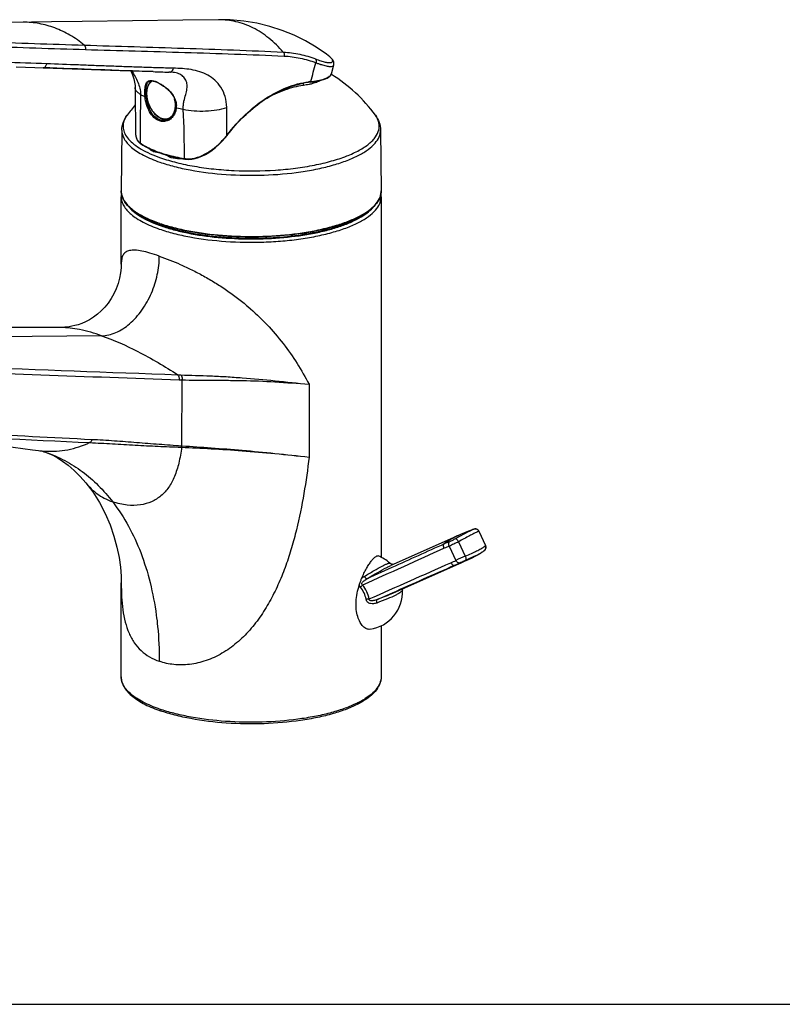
# Model space of a CAD drawing. Header units: millimetres. Extents: x 0 to 559, y 0 to 432.
# Tile 2 of 7: x 116 to 262, y 0 to 189. Entities that reach past the tile are written whole.
import ezdxf

# ---------------------------------------------------------------- set-up
doc = ezdxf.new("R2010")
doc.units = ezdxf.units.MM
doc.header["$LTSCALE"] = 30.734
doc.layers.get('0').update_dxf_attribs({"linetype": 'CONTINUOUS'})

msp = doc.modelspace()

# ---------------------------------------------------------------- linework, layer by layer
at = {"color": 7, "linetype": 'CONTINUOUS'}
for p, q in [((153.96, 189.38), (147.09, 189.29)), ((175.37, 182.26), (175.37, 182.26)), ((115.05, 180.33), (123.98, 180.02)), ((123.98, 180.02), (135.04, 179.62)), ((175.72, 178.98), (176.17, 180.68)), ((176.17, 180.67), (176.17, 180.68)), ((135.04, 179.62), (141.4, 179.4)), ((144.6, 179.31), (144.42, 179.31)), ((144.66, 179.31), (144.6, 179.31)), ((175.66, 178.87), (175.69, 178.85)), ((137.94, 176.32), (137.97, 173.35)), ((141.41, 177.59), (141.72, 177.51)), ((141.72, 177.51), (141.83, 177.48)), ((141.83, 177.48), (141.92, 177.44)), ((171.66, 177.39), (171.66, 177.39)), ((137.97, 173.35), (137.98, 170)), ((145.79, 172.53), (145.77, 172.36)), ((145.81, 172.67), (145.79, 172.53)), ((145.79, 172.53), (145.79, 172.53)), ((144.81, 170.52), (144.5, 170.3)), ((145.09, 170.8), (144.81, 170.52)), ((137.98, 170), (137.99, 167.81)), ((144.5, 170.3), (144.2, 170.15)), ((144.2, 170.15), (144.2, 170.15)), ((135.38, 168.17), (135.27, 156.45)), ((155.24, 166.64), (155.63, 167.13)), ((155.63, 167.13), (155.64, 167.15)), ((185.16, 168.17), (185.27, 156.45)), ((138.82, 165.66), (138.96, 165.56)), ((141.37, 164.28), (142.1, 163.98)), ((141.45, 164), (141.45, 164.24)), ((142.1, 163.98), (142.66, 163.78)), ((142.66, 163.78), (143.21, 163.59)), ((144.88, 162.81), (144.88, 163.12)), ((146.75, 162.72), (147.47, 162.59)), ((147.47, 162.59), (147.7, 162.56)), ((147.47, 162.59), (147.47, 162.59)), ((135.27, 142.38), (135.27, 155.29)), ((185.27, 155.29), (185.27, 86)), ((120.82, 106.17), (120.83, 106.17)), ((128.45, 100.3), (128.46, 100.29)), ((203.14, 91.39), (203.13, 91.38)), ((204.08, 91), (205.38, 88.26)), ((200.28, 90.26), (187.15, 84.43)), ((205.24, 87.41), (205.27, 87.44)), ((205.24, 87.41), (205.24, 87.41)), ((205.4, 88.21), (205.38, 88.26)), ((204.42, 86.81), (204.44, 86.82)), ((186.96, 84.86), (186.96, 84.86)), ((187.58, 84.62), (187.5, 84.63)), ((187.51, 79.06), (200.93, 85.03)), ((135.27, 62.97), (135.27, 81.04)), ((189.39, 79.71), (189.39, 79.71)), ((185.27, 72.81), (185.27, 62.97)), ((0, 0), (558.8, 0))]:
    msp.add_line(p, q, dxfattribs=at)
at = {"color": 9, "linetype": 'CONTINUOUS'}
for p, q in [((140.69, 177.57), (140.7, 177.58)), ((170.31, 176.75), (170.31, 177.17)), ((138.96, 165.56), (138.96, 165.56)), ((131.49, 128.6), (82.41, 128.05)), ((146.39, 120.13), (146.94, 120.11)), ((146.94, 120.11), (146.85, 107.44)), ((171.4, 119.26), (171.4, 105.27)), ((204.05, 90.99), (205.35, 88.23)), ((198.37, 88.12), (199.67, 85.39)), ((200.16, 88.97), (201.46, 86.22)), ((187.36, 84.02), (182.51, 81.83)), ((184.4, 77.82), (187.45, 79.17))]:
    msp.add_line(p, q, dxfattribs=at)
at = {"color": 7, "linetype": 'CONTINUOUS'}
for points in [[(121.82, 188.95), (114.08, 188.88), (111.6, 188.87)], [(147.09, 189.29), (127.72, 189.02), (121.82, 188.95)], [(175.37, 182.26), (174.73, 182.76), (172.77, 184.12), (170.7, 185.34), (168.51, 186.42), (166.22, 187.34), (163.84, 188.11), (161.37, 188.7), (158.84, 189.11), (156.25, 189.34), (153.96, 189.38)], [(176.17, 180.67), (176.19, 180.79), (176.19, 181.04), (176.14, 181.29), (176.04, 181.52), (175.91, 181.72), (175.74, 181.92), (175.54, 182.12), (175.37, 182.26)], [(137.09, 179.54), (137.44, 178.77), (137.68, 178.04), (137.84, 177.37), (137.92, 176.75), (137.94, 176.32)], [(171.66, 177.39), (172.28, 177.46), (173.06, 177.59), (173.76, 177.74), (174.37, 177.93), (174.87, 178.14), (175.27, 178.38), (175.56, 178.66), (175.72, 178.98)], [(140.69, 177.57), (140.87, 177.62), (141.12, 177.63), (141.41, 177.59)], [(141.92, 177.44), (142.26, 177.3), (142.63, 177.12), (143.02, 176.89), (143.42, 176.63), (143.82, 176.33), (144.2, 176), (144.57, 175.64), (144.9, 175.25), (145.19, 174.84), (145.43, 174.41), (145.62, 173.96), (145.74, 173.52), (145.81, 173.09), (145.81, 172.67)], [(145.77, 172.36), (145.67, 171.92), (145.52, 171.51), (145.33, 171.13), (145.09, 170.8)], [(137.99, 167.81), (138, 167.45), (138.06, 167.01), (138.18, 166.6), (138.34, 166.24), (138.56, 165.92), (138.82, 165.66)], [(138.96, 165.56), (139.39, 165.29), (140.01, 164.93), (140.67, 164.6), (141.37, 164.28)], [(150.14, 162.88), (150.8, 163.14), (151.46, 163.47), (152.11, 163.86), (152.77, 164.31), (153.41, 164.81), (154.04, 165.37), (154.65, 165.98), (155.24, 166.64)], [(143.21, 163.59), (144.03, 163.35), (144.9, 163.12)], [(144.9, 163.12), (145.8, 162.91), (146.75, 162.72)], [(147.7, 162.56), (148.26, 162.53), (148.86, 162.57), (149.49, 162.69), (150.14, 162.88)], [(135.27, 142.38), (135.25, 141.65), (135.15, 140.68), (134.96, 139.67), (134.68, 138.66), (134.32, 137.65), (133.86, 136.68), (133.34, 135.75), (132.75, 134.88), (132.11, 134.08), (131.42, 133.36), (130.69, 132.72), (129.94, 132.16), (129.17, 131.68), (128.41, 131.29), (127.68, 130.97), (126.98, 130.73), (126.34, 130.55), (125.76, 130.42), (125.24, 130.33), (124.78, 130.26), (124.41, 130.22), (124.11, 130.2), (123.88, 130.19), (123.73, 130.18), (123.65, 130.18)], [(123.65, 130.18), (116.92, 130.17), (110.19, 130.18), (103.68, 130.2), (97.4, 130.23), (91.33, 130.29)], [(110.69, 107.7), (118.19, 106.68), (119.37, 106.52)], [(119.36, 106.52), (119.59, 106.49), (119.87, 106.44), (120.13, 106.38), (120.4, 106.3), (120.68, 106.22), (120.82, 106.17)], [(120.83, 106.17), (121.36, 105.96), (122.12, 105.62), (123, 105.14), (123.98, 104.5), (125.05, 103.69), (126.19, 102.7), (127.37, 101.53), (128.45, 100.3)], [(128.46, 100.29), (129.78, 98.55), (131.06, 96.53), (132.18, 94.41), (133.12, 92.23), (133.87, 90.06), (134.45, 87.94), (134.85, 85.93), (135.11, 84.06), (135.24, 82.38), (135.27, 81.03)], [(203.13, 91.38), (202.76, 91.25), (202.05, 90.99), (201.34, 90.71), (200.64, 90.42), (200.28, 90.26)], [(203.97, 91.18), (203.92, 91.23), (203.86, 91.28), (203.81, 91.32), (203.75, 91.35), (203.68, 91.38), (203.62, 91.4), (203.56, 91.42), (203.5, 91.43), (203.44, 91.43), (203.38, 91.43), (203.33, 91.43), (203.28, 91.42), (203.24, 91.41), (203.2, 91.4), (203.18, 91.4), (203.16, 91.39), (203.14, 91.39)], [(204.08, 91), (204.06, 91.06), (204.02, 91.12), (203.97, 91.18)], [(204.44, 86.82), (204.67, 86.96), (204.87, 87.1), (205.04, 87.23), (205.2, 87.36), (205.24, 87.41)], [(205.27, 87.44), (205.32, 87.51), (205.37, 87.59), (205.41, 87.68), (205.44, 87.78), (205.45, 87.89)], [(205.45, 87.89), (205.45, 87.99), (205.43, 88.1), (205.4, 88.21)], [(200.93, 85.03), (201.33, 85.21), (202.06, 85.55), (202.78, 85.91), (203.48, 86.28), (204.18, 86.67), (204.42, 86.81)], [(187.12, 84.75), (186.98, 84.85), (186.96, 84.86)], [(187.5, 84.63), (187.39, 84.64), (187.26, 84.68), (187.12, 84.75)], [(189.39, 79.71), (189.39, 79.79), (189.4, 79.91)]]:
    msp.add_lwpolyline(points, dxfattribs=at)
at = {"color": 9, "linetype": 'CONTINUOUS'}
for centre, radius, start, end in [((120.23, 180.65), 0.491, 267.9916, 272.5574), ((142.2, 175.98), 1.87, 134.2256, 135.1107), ((140.19, 172.96), 4.83, 68.4969, 70.7355), ((139.92, 172.25), 5.59, 66.4613, 68.5323), ((173.45, 161.43), 16.16, 96.642, 97.5687), ((173.43, 161.55), 16.04, 96.3992, 96.6411), ((173.43, 161.61), 15.97, 96.0503, 96.3993), ((169.54, 198.85), 21.47, 275.8833, 276.5191), ((794.22, 166.1), 655.31, 179.22015, 180.03905), ((141.85, 172.93), 4.03, 351.7079, 353.4438), ((142.78, 172.82), 3.1, 354.4538, 1.6545), ((142.92, 172.81), 2.96, 353.3665, 354.437), ((156.14, 214.2), 42.98, 256.1613, 256.3337), ((156.6, 216.14), 44.98, 256.3399, 257.9279), ((-637.34, 163.56), 792.96, 0.26152, 0.64737), ((143.63, 172.14), 1.88, 315.1106, 315.8076), ((141.95, 172.91), 3.93, 349.936, 351.7082), ((-33.32, 163.13), 180.75, 359.8615, 2.8632), ((143.77, 171.96), 1.66, 281.1395, 292.6298), ((143.3, 172.11), 2.31, 292.2317, 302.4415), ((144.27, 176), 14.36, 319.8516, 322.0121), ((144.42, 175.88), 14.17, 322.0164, 322.1361), ((145.89, 176.21), 12.65, 236.5525, 236.9699), ((146.08, 176.51), 13, 236.9724, 237.9489), ((149.6, 183.97), 21.27, 250.7879, 251.0217), ((149.81, 184.58), 21.92, 251.0243, 251.7738), ((148.12, 166.83), 4.19, 260.3644, 262.319), ((148.15, 166.99), 4.36, 262.3335, 266.1749), ((138.35, 156.42), 3.08, 179.5089, 189.1406), ((138.76, 156.52), 3.5, 197.9786, 199.6803), ((138.83, 156.54), 3.57, 199.6778, 200.56), ((152.4, 176.84), 28.72, 249.9523, 250.7867), ((152.53, 178.78), 30.2, 250.7831, 250.9951), ((153.23, 282.81), 161.87, 267.4922, 267.6886), ((411.67, 5822.66), 5720.95, 266.71511, 267.17412), ((310.87, 4047.71), 3943.85, 266.83917, 267.35971), ((121.69, 123.53), 17.17, 262.2388, 266.621), ((147.6, 128.5), 21.36, 267.6927, 268.0595), ((148.29, 127.69), 20.3, 265.9316, 266.3093), ((203.35, 90.66), 0.766, 24.7433, 42.3653), ((206.1, 77.24), 14.26, 117.3832, 127.4463), ((205.93, 77.53), 13.93, 113.9358, 117.3297), ((207.09, 66.25), 23.55, 111.7225, 114.312), ((207.31, 66.68), 24.01, 111.714, 114.3046), ((204.71, 87.89), 0.716, 318.0523, 323.8082), ((204.67, 87.9), 0.758, 14.0343, 25.8687), ((204.68, 87.9), 0.748, 359.0807, 13.9971), ((189.21, 106.43), 23.5, 293.8376, 296.4311), ((231.31, 18.97), 73.57, 113.9369, 115.4765), ((195.26, 97.81), 13.98, 287.1042, 293.9554), ((189.69, 106.36), 23.96, 293.8414, 296.4362), ((152.68, 85.76), 30.66, 250.7845, 251.3274), ((152.95, 86.55), 31.49, 251.3262, 251.5915)]:
    msp.add_arc(centre, radius, start, end, dxfattribs=at)
at = {"color": 7, "linetype": 'CONTINUOUS'}
for centre, radius, start, end in [((168.08, 1034.27), 855.29, 268.21172, 268.41466), ((144.43, 172.52), 6.78, 85.4649, 88.0282), ((160.27, 153.7), 29.5, 35.9115, 58.4827), ((142.37, 176.05), 2.05, 129.1491, 133.213), ((173.52, 160.44), 17.05, 101.0892, 102.0168), ((173.49, 160.6), 16.89, 100.701, 101.0883), ((173.4, 161.09), 16.39, 96.3238, 100.7126), ((173.32, 161.73), 15.75, 96.0502, 96.2878), ((168.92, 189.09), 12.4, 283.1489, 283.335), ((169.54, 196.91), 19.6, 276.6861, 277.3541), ((145.55, 175.26), 5.43, 186.4909, 187.1504), ((160.29, 153.69), 29.52, 139.1366, 144.0849), ((144, 172.81), 2.63, 250.734, 256.8735), ((143.93, 171.98), 1.81, 283.9949, 284.8132), ((139.98, 154.64), 9.47, 75.7973, 81.0703), ((139.85, 154.12), 10.01, 73.2563, 75.8054), ((139.72, 153.69), 10.46, 70.7741, 73.2564), ((138.79, 155.29), 3.52, 170.7936, 179.9707), ((139.06, 156.56), 3.8, 198.4972, 203.4202), ((181.75, 155.29), 3.52, 0.035, 9.8127), ((152.45, 178.19), 29.73, 250.5441, 250.7832), ((152.42, 176.51), 28.3, 249.6953, 250.7859), ((152.76, 179.08), 30.67, 250.7857, 251.4852), ((153.09, 180.04), 31.68, 251.4827, 251.7224), ((204.7, 87.16), 4.5, 112.1668, 112.9588), ((262.88, -23.53), 129.59, 118.9239, 119.2512), ((182.04, 79.4), 7.35, 48.0142, 68.6226), ((200.63, 93.35), 7.56, 300.3275, 301.5336), ((182.04, 79.4), 7.35, 278.5048, 2.4398), ((152.44, 84.17), 29.35, 250.1844, 250.7847)]:
    msp.add_arc(centre, radius, start, end, dxfattribs=at)
at = {"color": 9, "linetype": 'CONTINUOUS'}
for points, knots in [([(166.45, 183.16), (165.61, 184.14), (163.8, 185.9), (160.71, 187.91), (157.39, 189.13), (155.09, 189.39), (153.96, 189.38)], [0, 0, 0, 0, 0.268474, 0.522233, 0.764373, 1, 1, 1, 1]), ([(128.16, 184.5), (127.29, 185.21), (125.49, 186.47), (122.55, 187.88), (119.51, 188.73), (117.43, 188.91), (116.4, 188.9)], [0, 0, 0, 0, 0.26224, 0.514467, 0.759259, 1, 1, 1, 1]), ([(89.7, 185.76), (96.12, 185.59), (108.94, 185.17), (121.75, 184.7), (128.16, 184.5)], [0, 0, 0, 0, 0.500391, 1, 1, 1, 1]), ([(90.06, 184.85), (96.45, 184.68), (109.23, 184.29), (122, 183.85), (128.38, 183.66)], [0, 0, 0, 0, 0.500103, 1, 1, 1, 1]), ([(128.16, 184.5), (134.54, 184.3), (144.12, 184.02), (156.89, 183.59), (163.26, 183.32), (166.45, 183.16)], [0, 0, 0, 0, 0.500303, 0.750281, 1, 1, 1, 1]), ([(128.16, 184.5), (128.21, 184.45), (128.39, 184.22), (128.43, 183.89), (128.38, 183.66)], [0, 0, 0, 0, 0.225681, 1, 1, 1, 1]), ([(120.92, 180.9), (115.5, 181.09), (104.66, 181.44), (93.82, 181.81), (88.4, 182)], [0, 0, 0, 0, 0.500036, 1, 1, 1, 1]), ([(128.38, 183.66), (134.76, 183.47), (144.32, 183.21), (157.05, 182.8), (163.42, 182.55), (166.6, 182.4)], [0, 0, 0, 0, 0.50032, 0.750335, 1, 1, 1, 1]), ([(166.45, 183.16), (167.51, 183.11), (169.63, 182.84), (171.68, 182.23), (172.67, 181.85)], [0, 0, 0, 0, 0.503126, 1, 1, 1, 1]), ([(166.45, 183.16), (166.48, 183.12), (166.62, 182.89), (166.64, 182.6), (166.6, 182.4)], [0, 0, 0, 0, 0.231573, 1, 1, 1, 1]), ([(166.6, 182.4), (167.64, 182.35), (169.72, 182.09), (171.73, 181.5), (172.7, 181.12)], [0, 0, 0, 0, 0.503336, 1, 1, 1, 1]), ([(172.67, 181.85), (173, 181.72), (173.61, 181.5), (174.44, 181.25), (175.04, 181.14), (175.42, 181.13), (175.63, 181.16), (175.79, 181.21), (175.91, 181.3), (175.96, 181.42), (175.95, 181.57), (175.88, 181.72), (175.76, 181.9), (175.58, 182.08), (175.44, 182.2), (175.37, 182.26)], [0, 0, 0, 0, 0.233419, 0.425406, 0.572726, 0.629499, 0.6755, 0.711898, 0.741153, 0.767739, 0.797209, 0.833632, 0.879067, 0.934408, 1, 1, 1, 1]), ([(172.67, 181.85), (172.73, 181.75), (172.79, 181.5), (172.75, 181.25), (172.7, 181.12)], [0, 0, 0, 0, 0.467299, 1, 1, 1, 1]), ([(120.26, 180.16), (120.28, 180.16), (120.39, 180.17), (120.49, 180.22), (120.55, 180.26)], [0, 0, 0, 0, 0.242235, 1, 1, 1, 1]), ([(120.55, 180.26), (120.6, 180.3), (120.78, 180.47), (120.89, 180.71), (120.92, 180.9)], [0, 0, 0, 0, 0.227694, 1, 1, 1, 1]), ([(145.31, 180.05), (144.8, 180.05), (143.78, 180.1), (142.26, 180.13), (140.73, 180.19), (138.7, 180.25), (136.16, 180.34), (133.11, 180.45), (130.07, 180.56), (126, 180.72), (122.96, 180.83), (120.92, 180.9)], [0, 0, 0, 0, 0.062559, 0.125122, 0.18765, 0.250167, 0.375168, 0.50014, 0.625097, 0.750053, 1, 1, 1, 1]), ([(145.05, 179.51), (145.08, 179.54), (145.21, 179.7), (145.28, 179.9), (145.31, 180.05)], [0, 0, 0, 0, 0.233497, 1, 1, 1, 1]), ([(155.57, 172.52), (155.56, 173.23), (155.36, 174.6), (154.55, 176.4), (153.36, 177.8), (151.93, 178.78), (150.37, 179.43), (148.16, 179.95), (146.45, 180.02), (145.31, 180.05)], [0, 0, 0, 0, 0.149403, 0.284384, 0.40863, 0.527152, 0.643987, 0.761304, 1, 1, 1, 1]), ([(172.7, 181.12), (172.77, 181.1), (173.03, 181), (173.29, 180.91), (173.48, 180.85)], [0, 0, 0, 0, 0.260812, 1, 1, 1, 1]), ([(173.48, 180.85), (173.53, 180.83), (173.7, 180.78), (173.88, 180.72), (174.01, 180.69)], [0, 0, 0, 0, 0.259682, 1, 1, 1, 1]), ([(174.01, 180.69), (174.16, 180.64), (174.45, 180.56), (174.86, 180.47), (175.22, 180.42), (175.64, 180.39), (176.11, 180.45), (176.17, 180.67)], [0, 0, 0, 0, 0.212416, 0.399614, 0.561012, 0.696508, 1, 1, 1, 1]), ([(137.3, 179.54), (137.52, 179.19), (137.94, 178.48), (138.47, 177.37), (138.87, 176.22), (138.98, 175.42), (138.98, 175.02)], [0, 0, 0, 0, 0.252123, 0.505359, 0.757017, 1, 1, 1, 1]), ([(144.6, 179.31), (144.68, 179.3), (144.85, 179.34), (144.99, 179.44), (145.05, 179.51)], [0, 0, 0, 0, 0.479137, 1, 1, 1, 1]), ([(171.98, 177.52), (172.46, 177.58), (173.31, 177.7), (174.15, 177.92), (174.51, 178.05)], [0, 0, 0, 0, 0.554352, 1, 1, 1, 1]), ([(174.51, 178.05), (174.74, 178.13), (175.13, 178.3), (175.48, 178.57), (175.59, 178.72)], [0, 0, 0, 0, 0.573375, 1, 1, 1, 1]), ([(175.59, 178.72), (175.61, 178.74), (175.66, 178.82), (175.7, 178.91), (175.72, 178.98)], [0, 0, 0, 0, 0.263551, 1, 1, 1, 1]), ([(138.98, 175.02), (138.82, 175.11), (138.55, 175.29), (138.21, 175.61), (138, 175.95), (137.94, 176.2), (137.94, 176.32)], [0, 0, 0, 0, 0.31009, 0.573669, 0.798391, 1, 1, 1, 1]), ([(139.86, 174.55), (139.84, 174.8), (139.81, 175.26), (139.81, 175.9), (139.86, 176.46), (139.95, 176.93), (140.11, 177.29), (140.35, 177.55), (140.68, 177.69), (140.93, 177.7), (141.05, 177.69)], [0, 0, 0, 0, 0.189005, 0.35939, 0.505867, 0.627268, 0.726726, 0.812578, 0.898745, 1, 1, 1, 1]), ([(140.09, 174.57), (140.06, 174.94), (140.02, 175.62), (140.06, 176.42), (140.17, 176.93), (140.29, 177.22), (140.46, 177.44), (140.61, 177.54), (140.69, 177.57)], [0, 0, 0, 0, 0.350856, 0.632973, 0.74463, 0.838992, 0.92123, 1, 1, 1, 1]), ([(140.44, 176.65), (140.29, 176.34), (140.12, 175.61), (140.15, 174.46), (140.46, 173.28), (140.82, 172.52), (141.05, 172.17)], [0, 0, 0, 0, 0.219463, 0.466952, 0.73214, 1, 1, 1, 1]), ([(140.88, 177.3), (140.83, 177.26), (140.66, 177.06), (140.52, 176.83), (140.44, 176.65)], [0, 0, 0, 0, 0.239981, 1, 1, 1, 1]), ([(141.3, 177.62), (141.27, 177.6), (141.12, 177.51), (140.99, 177.41), (140.9, 177.32)], [0, 0, 0, 0, 0.246857, 1, 1, 1, 1]), ([(141.05, 177.69), (141.09, 177.68), (141.22, 177.67), (141.35, 177.64), (141.45, 177.62)], [0, 0, 0, 0, 0.233539, 1, 1, 1, 1]), ([(141.45, 177.62), (141.47, 177.61), (141.59, 177.58), (141.7, 177.55), (141.78, 177.52)], [0, 0, 0, 0, 0.239125, 1, 1, 1, 1]), ([(142.15, 177.38), (142.36, 177.28), (142.79, 177.07), (143.53, 176.6), (144.35, 175.94), (145.13, 175.06), (145.7, 174.04), (145.86, 173.28), (145.88, 172.91)], [0, 0, 0, 0, 0.113915, 0.237374, 0.431065, 0.626233, 0.816839, 1, 1, 1, 1]), ([(155.61, 167.18), (156.68, 168.58), (158.96, 171.15), (162.86, 174.28), (166.99, 176.47), (169.9, 177.26), (171.32, 177.45)], [0, 0, 0, 0, 0.274986, 0.534331, 0.775835, 1, 1, 1, 1]), ([(171.72, 177.43), (171.72, 177.43), (171.7, 177.4), (171.68, 177.39), (171.66, 177.39)], [0, 0, 0, 0, 0.278623, 1, 1, 1, 1]), ([(138.98, 175.02), (139.05, 174.98), (139.34, 174.82), (139.64, 174.67), (139.86, 174.56)], [0, 0, 0, 0, 0.243729, 1, 1, 1, 1]), ([(139.86, 174.56), (139.9, 174.55), (139.97, 174.55), (140.05, 174.56), (140.09, 174.57)], [0, 0, 0, 0, 0.475425, 1, 1, 1, 1]), ([(142.6, 169.94), (142.22, 170.08), (141.47, 170.57), (140.66, 171.68), (140.1, 173.05), (139.9, 174.05), (139.86, 174.55)], [0, 0, 0, 0, 0.216054, 0.46103, 0.728591, 1, 1, 1, 1]), ([(140.85, 171.9), (140.63, 172.3), (140.3, 173.18), (140.13, 174.1), (140.09, 174.57)], [0, 0, 0, 0, 0.497458, 1, 1, 1, 1]), ([(145.68, 172.62), (145.69, 172.75), (145.7, 173.26), (145.63, 173.78), (145.54, 174.16)], [0, 0, 0, 0, 0.239957, 1, 1, 1, 1]), ([(145.63, 172.18), (145.63, 172.22), (145.66, 172.36), (145.67, 172.51), (145.68, 172.62)], [0, 0, 0, 0, 0.245314, 1, 1, 1, 1]), ([(145.86, 172.47), (145.85, 172.47), (145.82, 172.48), (145.79, 172.51), (145.79, 172.53)], [0, 0, 0, 0, 0.340074, 1, 1, 1, 1]), ([(147.2, 172.16), (147.88, 172.01), (149.32, 171.83), (151.49, 171.8), (153.61, 172.01), (154.95, 172.31), (155.57, 172.52)], [0, 0, 0, 0, 0.247845, 0.512719, 0.77099, 1, 1, 1, 1]), ([(136.14, 170.65), (135.95, 170.32), (135.65, 169.64), (135.59, 168.51), (135.94, 167.41), (136.67, 166.36), (137.75, 165.36), (139.16, 164.43), (140.89, 163.56), (142.16, 163.06), (142.85, 162.83)], [0, 0, 0, 0, 0.09657, 0.186855, 0.280493, 0.386033, 0.508996, 0.652037, 0.815937, 1, 1, 1, 1]), ([(136.38, 171), (136.36, 170.97), (136.28, 170.86), (136.2, 170.74), (136.14, 170.65)], [0, 0, 0, 0, 0.254663, 1, 1, 1, 1]), ([(142.7, 170.12), (142.32, 170.25), (141.57, 170.76), (141.07, 171.49), (140.85, 171.9)], [0, 0, 0, 0, 0.467335, 1, 1, 1, 1]), ([(141.05, 172.17), (141.3, 171.77), (141.87, 171.06), (142.65, 170.56), (143.04, 170.43)], [0, 0, 0, 0, 0.534886, 1, 1, 1, 1]), ([(142.85, 162.83), (143.85, 162.48), (145.99, 161.85), (149.41, 161.15), (153.1, 160.64), (158.31, 160.25), (163.59, 160.3), (168.74, 160.79), (172.35, 161.37), (175.65, 162.14), (178.54, 163.08), (180.97, 164.17), (182.63, 165.23), (183.64, 166.14), (184.36, 167), (184.83, 167.95), (184.94, 168.93), (184.81, 169.91), (184.46, 170.59), (184.16, 171)], [0, 0, 0, 0, 0.066948, 0.140694, 0.219697, 0.302201, 0.470023, 0.551523, 0.628895, 0.700447, 0.764735, 0.820681, 0.867754, 0.888063, 0.9064, 0.938323, 0.953087, 0.967879, 1, 1, 1, 1]), ([(144.41, 170.43), (144.46, 170.45), (144.66, 170.55), (144.84, 170.69), (144.96, 170.81)], [0, 0, 0, 0, 0.246795, 1, 1, 1, 1]), ([(145.37, 171.01), (145.31, 170.93), (145.09, 170.6), (144.79, 170.32), (144.54, 170.16)], [0, 0, 0, 0, 0.259825, 1, 1, 1, 1]), ([(144.98, 170.82), (145.15, 170.99), (145.43, 171.43), (145.58, 171.92), (145.63, 172.18)], [0, 0, 0, 0, 0.471659, 1, 1, 1, 1]), ([(145.82, 172.22), (145.8, 172.11), (145.71, 171.69), (145.54, 171.28), (145.37, 171.01)], [0, 0, 0, 0, 0.260252, 1, 1, 1, 1]), ([(144.18, 169.97), (143.93, 169.88), (143.4, 169.76), (142.86, 169.85), (142.6, 169.94)], [0, 0, 0, 0, 0.494889, 1, 1, 1, 1]), ([(143.5, 170), (143.43, 169.99), (143.16, 170), (142.89, 170.05), (142.7, 170.12)], [0, 0, 0, 0, 0.246679, 1, 1, 1, 1]), ([(143.04, 170.43), (143.07, 170.42), (143.19, 170.38), (143.31, 170.35), (143.4, 170.33)], [0, 0, 0, 0, 0.255105, 1, 1, 1, 1]), ([(143.4, 170.33), (143.43, 170.33), (143.55, 170.31), (143.66, 170.3), (143.75, 170.3)], [0, 0, 0, 0, 0.254649, 1, 1, 1, 1]), ([(144.2, 170.15), (144.14, 170.13), (143.92, 170.04), (143.68, 170), (143.5, 170)], [0, 0, 0, 0, 0.251655, 1, 1, 1, 1]), ([(143.75, 170.3), (143.78, 170.3), (143.89, 170.3), (144.01, 170.32), (144.09, 170.33)], [0, 0, 0, 0, 0.25339, 1, 1, 1, 1]), ([(135.38, 168.17), (135.38, 167.88), (135.46, 167.28), (135.83, 166.42), (136.44, 165.58), (137.28, 164.78), (138.34, 164.01), (140.11, 162.99), (141.61, 162.37), (142.67, 162)], [0, 0, 0, 0, 0.085455, 0.176408, 0.277441, 0.391615, 0.520605, 0.665133, 1, 1, 1, 1]), ([(137.99, 167.81), (137.99, 167.58), (138.02, 167.15), (138.18, 166.55), (138.47, 166.03), (138.76, 165.76), (138.92, 165.66)], [0, 0, 0, 0, 0.274575, 0.529783, 0.768579, 1, 1, 1, 1]), ([(142.67, 162), (143.58, 161.69), (145.53, 161.11), (149.77, 160.19), (155.55, 159.5), (162.68, 159.38), (168.59, 159.88), (173.03, 160.65), (176.02, 161.38), (178.66, 162.25), (180.92, 163.24), (182.74, 164.34), (184.09, 165.52), (184.84, 166.62), (185.12, 167.52), (185.16, 167.95), (185.16, 168.17)], [0, 0, 0, 0, 0.063336, 0.132651, 0.284266, 0.443865, 0.59938, 0.671964, 0.73932, 0.800344, 0.854197, 0.90042, 0.939139, 0.971436, 0.985974, 1, 1, 1, 1]), ([(147.85, 162.64), (148.55, 162.6), (149.62, 162.77), (150.95, 163.3), (152.25, 164.01), (153.74, 165.12), (154.78, 166.18), (155.25, 166.74)], [0, 0, 0, 0, 0.23887, 0.36447, 0.49198, 0.747969, 1, 1, 1, 1]), ([(155.61, 167.18), (155.62, 167.17), (155.63, 167.16), (155.63, 167.13), (155.63, 167.13)], [0, 0, 0, 0, 0.643254, 1, 1, 1, 1]), ([(138.92, 165.66), (138.92, 165.65), (138.92, 165.61), (138.94, 165.57), (138.96, 165.56)], [0, 0, 0, 0, 0.27107, 1, 1, 1, 1]), ([(139.18, 165.49), (139.43, 165.33), (140.52, 164.7), (141.68, 164.2), (142.6, 163.88)], [0, 0, 0, 0, 0.230883, 1, 1, 1, 1]), ([(142.95, 163.76), (143.3, 163.65), (144.76, 163.21), (146.27, 162.89), (147.42, 162.69)], [0, 0, 0, 0, 0.236236, 1, 1, 1, 1]), ([(147.42, 162.69), (147.42, 162.68), (147.43, 162.64), (147.45, 162.59), (147.47, 162.59)], [0, 0, 0, 0, 0.335328, 1, 1, 1, 1]), ([(135.31, 155.93), (135.32, 155.89), (135.35, 155.72), (135.39, 155.56), (135.43, 155.44)], [0, 0, 0, 0, 0.247196, 1, 1, 1, 1]), ([(142.7, 150.22), (143.57, 149.92), (145.41, 149.38), (149.41, 148.49), (154.86, 147.8), (161.62, 147.61), (167.28, 147.98), (171.6, 148.62), (174.56, 149.24), (177.25, 149.99), (179.62, 150.86), (181.63, 151.84), (183.59, 153.14), (184.75, 154.42), (185.08, 155.34)], [0, 0, 0, 0, 0.061531, 0.128553, 0.274816, 0.429396, 0.581887, 0.654156, 0.722171, 0.784894, 0.841462, 0.891263, 0.934043, 1, 1, 1, 1]), ([(185.08, 155.34), (185.11, 155.43), (185.22, 155.79), (185.27, 156.17), (185.27, 156.45)], [0, 0, 0, 0, 0.256365, 1, 1, 1, 1]), ([(135.27, 155.29), (135.27, 155), (135.36, 154.41), (135.74, 153.54), (136.35, 152.71), (137.19, 151.9), (138.25, 151.14), (140.03, 150.11), (141.53, 149.5), (142.59, 149.13)], [0, 0, 0, 0, 0.085427, 0.176475, 0.277642, 0.391919, 0.520968, 0.665468, 1, 1, 1, 1]), ([(135.48, 155.29), (135.67, 154.78), (136.16, 154.04), (137.03, 153.18), (138.2, 152.27), (140.05, 151.23), (141.69, 150.57), (142.59, 150.26)], [0, 0, 0, 0, 0.183285, 0.289825, 0.407818, 0.679913, 1, 1, 1, 1]), ([(136.6, 153.55), (136.89, 153.18), (137.61, 152.46), (138.96, 151.5), (140.64, 150.62), (141.88, 150.11), (142.55, 149.86)], [0, 0, 0, 0, 0.198717, 0.43081, 0.698109, 1, 1, 1, 1]), ([(142.59, 149.13), (143.51, 148.81), (145.46, 148.23), (149.71, 147.31), (155.51, 146.62), (161.49, 146.52), (166.31, 146.8), (169.78, 147.2), (173.05, 147.77), (175.61, 148.39), (177.49, 148.96), (178.77, 149.42), (179.96, 149.91), (181.34, 150.57), (182.81, 151.45), (184.18, 152.64), (184.93, 153.74), (185.22, 154.64), (185.27, 155.08), (185.27, 155.29)], [0, 0, 0, 0, 0.063279, 0.13252, 0.283979, 0.443435, 0.522431, 0.598923, 0.671499, 0.738873, 0.770262, 0.799958, 0.827862, 0.853904, 0.90022, 0.939039, 0.971417, 0.985974, 1, 1, 1, 1]), ([(142.95, 149.72), (143.74, 149.45), (145.41, 148.94), (149.04, 148.1), (154, 147.41), (160.21, 147.13), (166.41, 147.4), (171.38, 148.08), (175.03, 148.91), (177.44, 149.63), (179.56, 150.46), (181.35, 151.36), (182.8, 152.35), (183.58, 153.1), (183.89, 153.49)], [0, 0, 0, 0, 0.058979, 0.123012, 0.262726, 0.411307, 0.559979, 0.699957, 0.764179, 0.82338, 0.876872, 0.924179, 0.965129, 1, 1, 1, 1]), ([(142.59, 143.92), (141.99, 144.13), (140.87, 144.49), (139.31, 144.9), (138.16, 145.06), (137.38, 145.06), (136.77, 144.98), (136.23, 144.78), (135.84, 144.44), (135.53, 144.01), (135.31, 143.31), (135.27, 142.71), (135.27, 142.38)], [0, 0, 0, 0, 0.207138, 0.382721, 0.524999, 0.584258, 0.636443, 0.724505, 0.764814, 0.80549, 0.894459, 1, 1, 1, 1]), ([(141.09, 136.82), (141.57, 137.95), (142.32, 140.29), (142.59, 142.72), (142.59, 143.92)], [0, 0, 0, 0, 0.5076, 1, 1, 1, 1]), ([(142.59, 143.92), (143.96, 143.44), (146.06, 142.61), (148.87, 141.28), (151.11, 140.12), (153.34, 138.82), (155.53, 137.4), (157.64, 135.86), (160.29, 133.72), (163.31, 130.86), (167.45, 126.01), (169.97, 122), (171.4, 119.26)], [0, 0, 0, 0, 0.111864, 0.174398, 0.239694, 0.306565, 0.373983, 0.441142, 0.507519, 0.636865, 0.761513, 1, 1, 1, 1]), ([(131.49, 128.6), (132.41, 128.61), (134.4, 129.1), (137.06, 130.87), (139.4, 133.51), (140.59, 135.66), (141.09, 136.82)], [0, 0, 0, 0, 0.209872, 0.447968, 0.714379, 1, 1, 1, 1]), ([(131.49, 128.6), (130.1, 129.08), (127.53, 129.84), (124.85, 130.18), (123.65, 130.18)], [0, 0, 0, 0, 0.548094, 1, 1, 1, 1]), ([(131.49, 128.6), (133.87, 127.77), (138.91, 125.51), (143.65, 122.71), (146.15, 121.09)], [0, 0, 0, 0, 0.458686, 1, 1, 1, 1]), ([(92.88, 123.04), (97.32, 122.89), (115.08, 122.25), (132.84, 121.59), (146.15, 121.09)], [0, 0, 0, 0, 0.250088, 1, 1, 1, 1]), ([(146.15, 121.09), (146.27, 120.98), (146.42, 120.66), (146.42, 120.3), (146.39, 120.13)], [0, 0, 0, 0, 0.472867, 1, 1, 1, 1]), ([(146.7, 121.07), (146.76, 121.02), (146.96, 120.74), (146.99, 120.37), (146.94, 120.11)], [0, 0, 0, 0, 0.229396, 1, 1, 1, 1]), ([(146.7, 121.07), (148.62, 121.01), (151.54, 120.93), (155.49, 120.74), (159.63, 120.44), (164.94, 119.96), (169.22, 119.5), (171.4, 119.26)], [0, 0, 0, 0, 0.231804, 0.353925, 0.478662, 0.734921, 1, 1, 1, 1]), ([(146.94, 120.11), (148.81, 120.05), (151.67, 120.02), (155.54, 120.03), (159.64, 120), (164.94, 119.76), (169.22, 119.44), (171.4, 119.26)], [0, 0, 0, 0, 0.229443, 0.350164, 0.474303, 0.731516, 1, 1, 1, 1]), ([(120.68, 106.4), (122.11, 106.31), (125.05, 106.51), (127.85, 107.43), (129.19, 108.05)], [0, 0, 0, 0, 0.493353, 1, 1, 1, 1]), ([(129.62, 108.67), (129.6, 108.54), (129.5, 108.29), (129.3, 108.1), (129.19, 108.05)], [0, 0, 0, 0, 0.536841, 1, 1, 1, 1]), ([(129.19, 108.05), (130.65, 107.98), (133.57, 107.82), (137.96, 107.56), (142.35, 107.34), (145.28, 107.22), (146.74, 107.16)], [0, 0, 0, 0, 0.248897, 0.49958, 0.75045, 1, 1, 1, 1]), ([(129.62, 108.67), (131.06, 108.6), (133.94, 108.43), (138.24, 108.09), (142.54, 107.75), (145.41, 107.54), (146.85, 107.44)], [0, 0, 0, 0, 0.250445, 0.500324, 0.750048, 1, 1, 1, 1]), ([(120.83, 106.17), (122.06, 105.74), (124.48, 104.68), (127.85, 102.53), (130.95, 99.85), (132.77, 97.76), (133.62, 96.65)], [0, 0, 0, 0, 0.24238, 0.487948, 0.739666, 1, 1, 1, 1]), ([(146.88, 107.15), (146.75, 106.12), (146.43, 104.2), (145.62, 101.58), (144.48, 99.43), (142.99, 97.74), (141.11, 96.57), (138.87, 95.95), (136.3, 95.93), (134.53, 96.33), (133.62, 96.65)], [0, 0, 0, 0, 0.154781, 0.288942, 0.4072, 0.51517, 0.620571, 0.732019, 0.857173, 1, 1, 1, 1]), ([(146.85, 107.44), (146.84, 107.41), (146.82, 107.32), (146.78, 107.22), (146.74, 107.16)], [0, 0, 0, 0, 0.255773, 1, 1, 1, 1]), ([(146.98, 107.43), (146.97, 107.41), (146.95, 107.31), (146.91, 107.22), (146.88, 107.15)], [0, 0, 0, 0, 0.255754, 1, 1, 1, 1]), ([(146.88, 107.15), (148.77, 107.08), (152.65, 106.89), (158.63, 106.49), (164.92, 105.94), (169.21, 105.5), (171.4, 105.27)], [0, 0, 0, 0, 0.230228, 0.474185, 0.731072, 1, 1, 1, 1]), ([(146.98, 107.43), (148.85, 107.31), (152.71, 107.04), (158.66, 106.58), (164.93, 105.98), (169.21, 105.51), (171.4, 105.27)], [0, 0, 0, 0, 0.229326, 0.473295, 0.730544, 1, 1, 1, 1]), ([(171.4, 105.27), (171.13, 102.93), (170.48, 98.23), (169.31, 92.42), (168.07, 87.82), (166.97, 84.41), (165.65, 81.08), (164.08, 77.85), (162.23, 74.78), (160.06, 71.95), (157.55, 69.47), (155.18, 67.77), (153.15, 66.72), (151.6, 66.09), (150.02, 65.63), (148.45, 65.36), (146.9, 65.26), (144.93, 65.35), (143.49, 65.66), (142.59, 65.98)], [0, 0, 0, 0, 0.128309, 0.257356, 0.322128, 0.38702, 0.451997, 0.516978, 0.581846, 0.646402, 0.710349, 0.773191, 0.804033, 0.834329, 0.863981, 0.892904, 0.921012, 0.948242, 1, 1, 1, 1]), ([(128.46, 100.29), (129.1, 99.52), (130.21, 98.42), (132.03, 97.29), (133.07, 96.84), (133.62, 96.65)], [0, 0, 0, 0, 0.472315, 0.723559, 1, 1, 1, 1]), ([(133.62, 96.65), (135.89, 93.7), (138.63, 88.54), (140.96, 81.04), (141.73, 76.96), (142.01, 74.86)], [0, 0, 0, 0, 0.473411, 0.73024, 1, 1, 1, 1]), ([(203.92, 91.18), (203.83, 91.28), (203.57, 91.44), (203.28, 91.43), (203.14, 91.39)], [0, 0, 0, 0, 0.502479, 1, 1, 1, 1]), ([(203.9, 90.92), (203.88, 90.92), (203.81, 90.89), (203.75, 90.86), (203.69, 90.83)], [0, 0, 0, 0, 0.225515, 1, 1, 1, 1]), ([(204.05, 90.99), (204.04, 90.98), (203.99, 90.96), (203.94, 90.94), (203.9, 90.92)], [0, 0, 0, 0, 0.216038, 1, 1, 1, 1]), ([(204.08, 91), (204.09, 91), (204.08, 91), (204.08, 91), (204.06, 90.99), (204.05, 90.99), (204.05, 90.99)], [0, 0, 0, 0, 0.063547, 0.251359, 0.563778, 1, 1, 1, 1]), ([(199.56, 89.53), (199.37, 89.43), (199, 89.24), (198.61, 89.06), (198.42, 88.99)], [0, 0, 0, 0, 0.515013, 1, 1, 1, 1]), ([(200.16, 88.97), (200.08, 89.13), (199.94, 89.33), (199.72, 89.5), (199.6, 89.54), (199.56, 89.53)], [0, 0, 0, 0, 0.608216, 0.838924, 1, 1, 1, 1]), ([(203.69, 90.83), (203.49, 90.74), (203.02, 90.51), (201.83, 89.89), (200.86, 89.36), (200.16, 88.97)], [0, 0, 0, 0, 0.168596, 0.397658, 1, 1, 1, 1]), ([(197.39, 87.71), (197.36, 87.79), (197.26, 88.05), (197.26, 88.44), (197.42, 88.56)], [0, 0, 0, 0, 0.306219, 1, 1, 1, 1]), ([(198.37, 88.12), (198.34, 88.21), (198.28, 88.37), (198.26, 88.67), (198.32, 88.91), (198.42, 88.99)], [0, 0, 0, 0, 0.298078, 0.575455, 1, 1, 1, 1]), ([(200.16, 88.97), (199.86, 88.82), (199.27, 88.52), (198.67, 88.25), (198.37, 88.12)], [0, 0, 0, 0, 0.515022, 1, 1, 1, 1]), ([(201.46, 86.22), (201.86, 86.38), (202.59, 86.7), (203.59, 87.17), (204.4, 87.59), (204.86, 87.85), (205.04, 87.98)], [0, 0, 0, 0, 0.321118, 0.601503, 0.830566, 1, 1, 1, 1]), ([(205.04, 87.98), (205.08, 88), (205.18, 88.08), (205.29, 88.16), (205.35, 88.23)], [0, 0, 0, 0, 0.303078, 1, 1, 1, 1]), ([(205.43, 87.89), (205.43, 87.85), (205.41, 87.7), (205.35, 87.56), (205.29, 87.47)], [0, 0, 0, 0, 0.252523, 1, 1, 1, 1]), ([(205.35, 88.23), (205.36, 88.23), (205.37, 88.24), (205.38, 88.26), (205.38, 88.26)], [0, 0, 0, 0, 0.683448, 1, 1, 1, 1]), ([(199.67, 85.39), (199.71, 85.31), (199.85, 85.07), (200.16, 84.85), (200.35, 84.91)], [0, 0, 0, 0, 0.31001, 1, 1, 1, 1]), ([(200.35, 84.91), (200.44, 84.95), (200.82, 85.13), (201.2, 85.3), (201.5, 85.43)], [0, 0, 0, 0, 0.230036, 1, 1, 1, 1]), ([(201.46, 86.22), (201.5, 86.13), (201.55, 85.97), (201.59, 85.74), (201.58, 85.56), (201.53, 85.45), (201.5, 85.43)], [0, 0, 0, 0, 0.327356, 0.617754, 0.843668, 1, 1, 1, 1]), ([(182.02, 82.3), (182.65, 82.68), (183.79, 83.36), (184.94, 84.02), (185.47, 84.29)], [0, 0, 0, 0, 0.552773, 1, 1, 1, 1]), ([(182.51, 81.83), (183.21, 82.25), (184.48, 83.01), (185.78, 83.75), (186.37, 84.05)], [0, 0, 0, 0, 0.552868, 1, 1, 1, 1]), ([(185.47, 84.29), (185.67, 84.39), (185.94, 84.53), (186.29, 84.69), (186.5, 84.77), (186.67, 84.83), (186.81, 84.87), (186.9, 84.88), (186.95, 84.88), (186.96, 84.86)], [0, 0, 0, 0, 0.407172, 0.573515, 0.71354, 0.826362, 0.911372, 0.968534, 1, 1, 1, 1]), ([(186.37, 84.05), (186.44, 84.09), (186.7, 84.22), (186.96, 84.35), (187.15, 84.43)], [0, 0, 0, 0, 0.278914, 1, 1, 1, 1]), ([(198.7, 84.94), (198.74, 84.86), (198.83, 84.71), (199, 84.54), (199.18, 84.43), (199.32, 84.43), (199.37, 84.45)], [0, 0, 0, 0, 0.301931, 0.576559, 0.8081, 1, 1, 1, 1]), ([(181.7, 80.63), (181.65, 80.67), (181.54, 80.78), (181.57, 81), (181.68, 81.18), (181.82, 81.35), (181.98, 81.49), (182.2, 81.66), (182.38, 81.77), (182.51, 81.83)], [0, 0, 0, 0, 0.119884, 0.244392, 0.371179, 0.497509, 0.623414, 0.749079, 1, 1, 1, 1]), ([(182.51, 81.83), (182.48, 81.83), (182.4, 81.87), (182.29, 81.97), (182.16, 82.12), (182.07, 82.24), (182.02, 82.3)], [0, 0, 0, 0, 0.131547, 0.348231, 0.643921, 1, 1, 1, 1]), ([(135.27, 81.03), (135.27, 80.15), (135.31, 78.43), (135.53, 75.92), (135.98, 73.56), (136.69, 71.42), (137.7, 69.54), (139.05, 67.98), (140.69, 66.76), (141.94, 66.2), (142.59, 65.98)], [0, 0, 0, 0, 0.146603, 0.287112, 0.419913, 0.54433, 0.66135, 0.773533, 0.885224, 1, 1, 1, 1]), ([(181.7, 80.63), (181.67, 80.6), (181.54, 80.46), (181.39, 80.34), (181.28, 80.24)], [0, 0, 0, 0, 0.229157, 1, 1, 1, 1]), ([(182.39, 77.9), (182.31, 78.33), (182.03, 79.16), (181.56, 79.91), (181.28, 80.24)], [0, 0, 0, 0, 0.498676, 1, 1, 1, 1]), ([(182.96, 77.97), (182.87, 78.45), (182.56, 79.4), (182.02, 80.25), (181.7, 80.63)], [0, 0, 0, 0, 0.498676, 1, 1, 1, 1]), ([(189.39, 79.71), (189.39, 79.69), (189.37, 79.62), (189.27, 79.48), (189.03, 79.27), (188.62, 79), (188.29, 78.82), (188.1, 78.72)], [0, 0, 0, 0, 0.04857, 0.116194, 0.319302, 0.615452, 1, 1, 1, 1]), ([(182.96, 77.97), (182.91, 77.97), (182.72, 77.95), (182.53, 77.93), (182.39, 77.9)], [0, 0, 0, 0, 0.230561, 1, 1, 1, 1]), ([(184.44, 77.19), (184.24, 77.12), (183.84, 77.02), (183.21, 77.04), (182.72, 77.27), (182.47, 77.6), (182.41, 77.8), (182.39, 77.9)], [0, 0, 0, 0, 0.251595, 0.502213, 0.749969, 0.874575, 1, 1, 1, 1]), ([(184.4, 77.82), (184.27, 77.77), (184.07, 77.7), (183.79, 77.64), (183.58, 77.61), (183.37, 77.6), (183.16, 77.63), (182.97, 77.75), (182.95, 77.9), (182.96, 77.97)], [0, 0, 0, 0, 0.251598, 0.377713, 0.50414, 0.63103, 0.758242, 0.882185, 1, 1, 1, 1]), ([(184.4, 77.82), (184.38, 77.81), (184.36, 77.73), (184.36, 77.6), (184.38, 77.41), (184.42, 77.27), (184.44, 77.19)], [0, 0, 0, 0, 0.124053, 0.33545, 0.633301, 1, 1, 1, 1]), ([(188.1, 78.72), (187.58, 78.45), (186.36, 77.92), (185.12, 77.45), (184.44, 77.19)], [0, 0, 0, 0, 0.447175, 1, 1, 1, 1]), ([(142.01, 74.86), (142.11, 74.14), (142.45, 71.19), (142.59, 68.22), (142.59, 65.98)], [0, 0, 0, 0, 0.245172, 1, 1, 1, 1]), ([(142.59, 56.81), (141.53, 57.18), (140.03, 57.79), (138.25, 58.81), (137.19, 59.58), (136.35, 60.39), (135.74, 61.22), (135.36, 62.09), (135.27, 62.68), (135.27, 62.97)], [0, 0, 0, 0, 0.334532, 0.479032, 0.608081, 0.722358, 0.823525, 0.914573, 1, 1, 1, 1]), ([(185.27, 62.97), (185.27, 62.81), (185.25, 62.59), (185.21, 62.37), (185.2, 62.32)], [0, 0, 0, 0, 0.747633, 1, 1, 1, 1]), ([(185.2, 62.32), (185.11, 61.89), (184.71, 60.99), (183.66, 59.81), (182.16, 58.7), (180.25, 57.69), (177.95, 56.77), (175.31, 55.97), (172.37, 55.31), (168.04, 54.61), (162.33, 54.17), (155.46, 54.31), (149.9, 54.96), (145.79, 55.83), (143.9, 56.37), (143.01, 56.67)], [0, 0, 0, 0, 0.029401, 0.063811, 0.104849, 0.153065, 0.208343, 0.270137, 0.337616, 0.409739, 0.563022, 0.719568, 0.868529, 0.937011, 1, 1, 1, 1])]:
    msp.add_open_spline(points, degree=3, knots=knots, dxfattribs=at)
at = {"color": 7, "linetype": 'CONTINUOUS'}
for points, knots in [([(141.39, 179.4), (137.86, 179.51), (130.8, 179.77), (123.75, 180.03), (120.22, 180.16)], [0, 0, 0, 0, 0.500072, 1, 1, 1, 1]), ([(147.2, 172.16), (147.18, 172.43), (147.2, 172.95), (147.36, 173.9), (147.66, 174.93), (147.93, 176.05), (147.97, 177.09), (147.64, 178), (146.98, 178.7), (146.05, 179.14), (145.34, 179.26), (144.96, 179.29)], [0, 0, 0, 0, 0.090642, 0.173551, 0.320474, 0.448042, 0.559798, 0.661813, 0.762711, 0.872671, 1, 1, 1, 1]), ([(172.05, 177.47), (172.44, 177.52), (173.16, 177.64), (174.12, 177.88), (174.84, 178.18), (175.22, 178.45), (175.34, 178.6)], [0, 0, 0, 0, 0.337369, 0.617104, 0.836794, 1, 1, 1, 1]), ([(140.72, 177.26), (140.46, 176.92), (140.12, 176.05), (140.1, 175.12), (140.16, 174.64)], [0, 0, 0, 0, 0.466995, 1, 1, 1, 1]), ([(140.97, 177.54), (140.9, 177.48), (140.81, 177.38), (140.74, 177.28), (140.72, 177.26)], [0, 0, 0, 0, 0.746872, 1, 1, 1, 1]), ([(155.64, 167.15), (156.63, 168.44), (158.72, 170.81), (162.26, 173.77), (166.01, 175.94), (168.66, 176.84), (169.97, 177.12)], [0, 0, 0, 0, 0.272937, 0.531648, 0.774026, 1, 1, 1, 1]), ([(170.31, 176.75), (169.07, 176.58), (166.55, 175.93), (164.21, 174.82), (163.06, 174.15)], [0, 0, 0, 0, 0.484978, 1, 1, 1, 1]), ([(171.74, 177.01), (171.63, 176.98), (171.15, 176.88), (170.67, 176.8), (170.31, 176.75)], [0, 0, 0, 0, 0.234748, 1, 1, 1, 1]), ([(173.66, 177.72), (173.4, 177.56), (172.79, 177.29), (172.14, 177.11), (171.78, 177.02)], [0, 0, 0, 0, 0.443355, 1, 1, 1, 1]), ([(140.17, 174.58), (140.19, 174.37), (140.35, 173.53), (140.69, 172.72), (141.03, 172.18)], [0, 0, 0, 0, 0.246909, 1, 1, 1, 1]), ([(135.38, 168.17), (135.39, 168.67), (135.58, 169.69), (136.08, 170.59), (136.38, 171)], [0, 0, 0, 0, 0.494914, 1, 1, 1, 1]), ([(141.03, 172.18), (141.14, 171.99), (141.6, 171.33), (142.22, 170.77), (142.74, 170.5)], [0, 0, 0, 0, 0.267394, 1, 1, 1, 1]), ([(142.74, 170.5), (142.77, 170.48), (142.9, 170.42), (143.03, 170.37), (143.13, 170.33)], [0, 0, 0, 0, 0.254723, 1, 1, 1, 1]), ([(184.16, 171), (184.46, 170.59), (184.96, 169.69), (185.15, 168.67), (185.16, 168.17)], [0, 0, 0, 0, 0.505086, 1, 1, 1, 1]), ([(143.4, 170.25), (143.44, 170.24), (143.59, 170.21), (143.75, 170.2), (143.87, 170.19)], [0, 0, 0, 0, 0.254078, 1, 1, 1, 1]), ([(143.87, 170.18), (143.91, 170.18), (144.08, 170.18), (144.24, 170.2), (144.36, 170.23)], [0, 0, 0, 0, 0.253684, 1, 1, 1, 1]), ([(141.45, 164), (141.36, 164.05), (141.01, 164.23), (140.69, 164.48), (140.48, 164.68)], [0, 0, 0, 0, 0.25515, 1, 1, 1, 1]), ([(144.88, 162.81), (144.74, 162.88), (144.19, 163.17), (143.61, 163.42), (143.17, 163.57)], [0, 0, 0, 0, 0.255809, 1, 1, 1, 1]), ([(147.06, 162.66), (146.87, 162.64), (146.14, 162.61), (145.41, 162.68), (144.88, 162.81)], [0, 0, 0, 0, 0.259868, 1, 1, 1, 1]), ([(135.45, 155.35), (135.42, 155.44), (135.32, 155.8), (135.27, 156.17), (135.27, 156.45)], [0, 0, 0, 0, 0.254476, 1, 1, 1, 1]), ([(185.09, 155.36), (185.08, 155.33), (185.03, 155.19), (184.98, 155.06), (184.93, 154.96)], [0, 0, 0, 0, 0.247051, 1, 1, 1, 1]), ([(185.27, 156.45), (185.27, 156.36), (185.26, 155.99), (185.18, 155.62), (185.09, 155.36)], [0, 0, 0, 0, 0.247829, 1, 1, 1, 1]), ([(142.55, 150.16), (141.69, 150.46), (140.11, 151.1), (138.05, 152.26), (136.5, 153.53), (135.78, 154.54), (135.57, 155.05)], [0, 0, 0, 0, 0.314312, 0.584315, 0.810631, 1, 1, 1, 1]), ([(184.93, 154.96), (184.74, 154.53), (184.14, 153.67), (182.89, 152.56), (181.24, 151.53), (179.22, 150.59), (176.87, 149.75), (174.22, 149.03), (171.32, 148.45), (167.12, 147.84), (161.62, 147.48), (155.05, 147.66), (149.74, 148.32), (145.82, 149.15), (144.01, 149.67), (143.15, 149.95)], [0, 0, 0, 0, 0.032337, 0.070009, 0.113991, 0.164545, 0.221431, 0.28408, 0.351687, 0.42328, 0.573935, 0.726598, 0.871547, 0.938329, 1, 1, 1, 1]), ([(142.6, 149.96), (141.77, 150.27), (140.25, 150.91), (138.84, 151.76), (138.23, 152.21)], [0, 0, 0, 0, 0.541333, 1, 1, 1, 1]), ([(182.25, 152.17), (181.81, 151.84), (180.81, 151.22), (179.13, 150.4), (177.17, 149.66), (174.13, 148.75), (169.88, 147.91), (164.4, 147.34), (158.69, 147.24), (153.07, 147.6), (147.86, 148.4), (144.6, 149.26), (143.11, 149.78)], [0, 0, 0, 0, 0.041027, 0.087683, 0.139776, 0.196897, 0.323818, 0.462776, 0.606962, 0.749148, 0.882259, 1, 1, 1, 1]), ([(202.94, 91.31), (202.79, 91.24), (202.43, 91.07), (201.51, 90.61), (200.76, 90.2), (200.21, 89.89)], [0, 0, 0, 0, 0.161303, 0.386915, 1, 1, 1, 1]), ([(203.13, 91.38), (203.12, 91.38), (203.07, 91.36), (203.03, 91.34), (203, 91.33)], [0, 0, 0, 0, 0.220555, 1, 1, 1, 1]), ([(204.58, 86.91), (204.68, 86.97), (204.86, 87.08), (205.02, 87.22), (205.08, 87.28)], [0, 0, 0, 0, 0.591292, 1, 1, 1, 1]), ([(181.52, 81.91), (181.66, 82.25), (181.95, 82.89), (182.42, 83.78), (182.88, 84.55), (183.33, 85.2), (183.7, 85.64), (183.97, 85.91), (184.24, 86.15), (184.54, 86.32), (184.72, 86.25)], [0, 0, 0, 0, 0.195948, 0.378272, 0.542477, 0.684916, 0.802477, 0.851308, 0.893359, 1, 1, 1, 1]), ([(201.5, 85.43), (202.07, 85.67), (203.05, 86.1), (204.02, 86.58), (204.42, 86.81)], [0, 0, 0, 0, 0.571252, 1, 1, 1, 1]), ([(181.07, 80.65), (181.1, 80.76), (181.17, 80.98), (181.31, 81.4), (181.44, 81.71), (181.52, 81.91)], [0, 0, 0, 0, 0.254389, 0.50658, 1, 1, 1, 1]), ([(183.13, 72.13), (183.02, 72.12), (182.8, 72.11), (182.45, 72.21), (182.12, 72.4), (181.66, 72.79), (181.15, 73.51), (180.71, 74.62), (180.45, 75.97), (180.43, 77.49), (180.63, 79.07), (180.9, 80.13), (181.07, 80.65)], [0, 0, 0, 0, 0.033315, 0.068528, 0.107151, 0.150176, 0.251083, 0.372633, 0.512912, 0.668058, 0.832614, 1, 1, 1, 1]), ([(187.51, 79.06), (187.03, 78.85), (185.99, 78.42), (184.95, 78.03), (184.4, 77.82)], [0, 0, 0, 0, 0.47066, 1, 1, 1, 1]), ([(135.27, 62.97), (135.27, 62.65), (135.36, 62), (135.76, 61.06), (136.39, 60.18), (137.23, 59.35), (138.28, 58.57), (140.01, 57.55), (141.46, 56.93), (142.49, 56.56)], [0, 0, 0, 0, 0.093779, 0.190956, 0.295647, 0.410535, 0.537601, 0.678066, 1, 1, 1, 1]), ([(185.27, 62.97), (185.27, 62.73), (185.22, 62.23), (184.9, 61.25), (184.11, 60.07), (182.7, 58.84), (180.85, 57.72), (178.58, 56.72), (175.94, 55.85), (172.97, 55.12), (168.55, 54.35), (162.68, 53.85), (155.6, 53.96), (149.85, 54.65), (145.63, 55.57), (143.69, 56.14), (142.78, 56.46)], [0, 0, 0, 0, 0.015863, 0.032012, 0.066767, 0.10686, 0.153621, 0.20747, 0.268132, 0.334892, 0.406727, 0.560501, 0.718298, 0.868331, 0.937051, 1, 1, 1, 1])]:
    msp.add_open_spline(points, degree=3, knots=knots, dxfattribs=at)
at = {"color": 9, "linetype": 'CONTINUOUS'}
for points in [[(171.74, 177.5), (172.06, 178.71), (172.38, 179.92), (172.7, 181.12)], [(171.74, 177.5), (171.74, 177.47), (171.73, 177.45), (171.72, 177.43)], [(93.23, 122), (110.95, 121.39), (128.67, 120.77), (146.39, 120.13)], [(197.39, 87.71), (192.17, 85.34), (186.93, 82.98), (181.7, 80.63)], [(197.42, 88.56), (194.07, 87.05), (190.72, 85.53), (187.36, 84.02)], [(182.96, 77.97), (188.2, 80.3), (193.45, 82.62), (198.7, 84.94)], [(187.45, 79.17), (191.43, 80.93), (195.4, 82.69), (199.37, 84.45)], [(181.52, 81.91), (181.67, 82.06), (181.84, 82.2), (182.02, 82.3)], [(181.28, 80.24), (181.18, 80.36), (181.1, 80.5), (181.07, 80.65)]]:
    msp.add_open_spline(points, degree=3, dxfattribs=at)
at = {"color": 7, "linetype": 'CONTINUOUS'}
msp.add_open_spline([(141.09, 177.63), (141.01, 177.57), (140.94, 177.5), (140.88, 177.42)], degree=3, dxfattribs=at)

doc.saveas('drawing.dxf')
